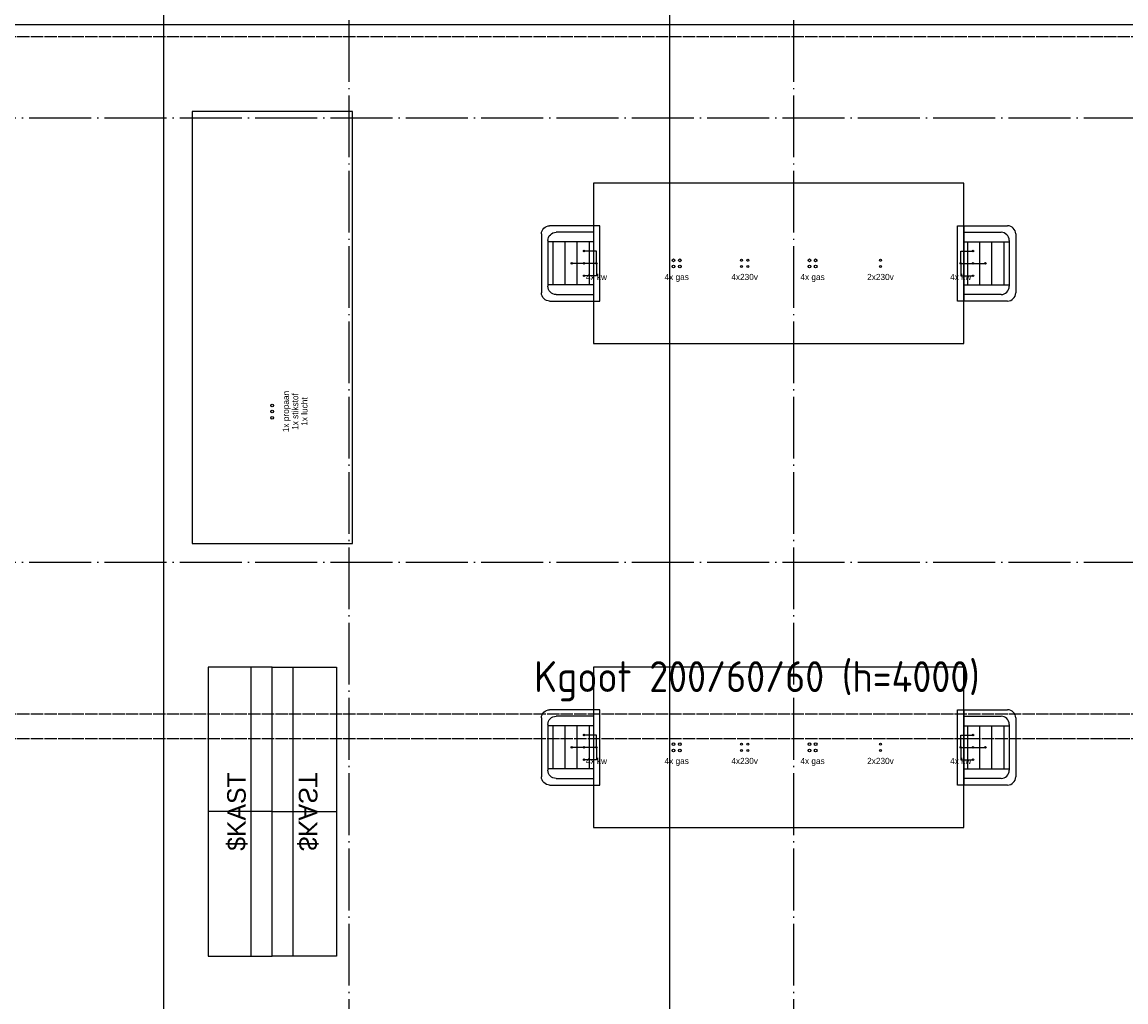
# Model space of a CAD drawing. Extents: x 0 to 1189, y 0 to 841.
# Tile 9 of 27: x 382 to 471, y 279 to 358. Entities that reach past the tile are written whole.
import ezdxf
from ezdxf.enums import TextEntityAlignment as Align

# ---------------------------------------------------------------- set-up
doc = ezdxf.new("R2010")
doc.units = 0
doc.header["$MEASUREMENT"] = 0
doc.linetypes.add('B0304', pattern=[6, 5, -0.5, 0, -0.5])
doc.linetypes.add('E0001', pattern=[1, 1, 0])
doc.layers.get('0').update_dxf_attribs({"linetype": 'CONTINUOUS'})
doc.layers.add('GOTEN', color=3, linetype='CONTINUOUS')
doc.layers.add('LABTAFELS', color=7, linetype='CONTINUOUS')
doc.styles.add('GBB_ISOP', font='b-gbp3.shx')
doc.styles.get("Standard").update_dxf_attribs({"font": 'ISO'})

msp = doc.modelspace()

# ---------------------------------------------------------------- linework, layer by layer
at = {"color": 8, "linetype": 'B0304'}
for p, q in [((408.244, 773.278), (408.244, 152.37)), ((444.244, 773.278), (444.244, 152.37)), ((156.669, 350.578), (802.258, 350.578)), ((156.669, 314.578), (802.258, 314.578))]:
    msp.add_line(p, q, dxfattribs=at)
at = {"color": 8}
for p, q in [((393.244, 555.968), (393.244, 135.968)), ((434.244, 135.968), (434.244, 555.968))]:
    msp.add_line(p, q, dxfattribs=at)
at = {"color": 8, "ltscale": 5}
msp.add_line((191.384, 358.138), (667.444, 358.138), dxfattribs=at)
at = {"layer": 'GOTEN', "linetype": 'E0001'}
for p, q in [((659.594, 357.138), (199.657, 357.138)), ((659.594, 302.258), (328.328, 302.258)), ((659.594, 300.258), (328.328, 300.258))]:
    msp.add_line(p, q, dxfattribs=at)
at = {"layer": 'LABTAFELS', "color": 8}
for p, q in [((395.544, 351.078), (395.544, 316.078)), ((408.544, 351.078), (395.544, 351.078)), ((408.544, 316.078), (408.544, 351.078)), ((458.044, 345.278), (428.044, 345.278)), ((428.044, 345.278), (428.044, 332.278)), ((458.044, 332.278), (458.044, 345.278)), ((428.044, 332.278), (458.044, 332.278)), ((395.544, 316.078), (408.544, 316.078)), ((396.844, 306.078), (396.844, 282.678)), ((402.044, 306.078), (396.844, 306.078)), ((400.344, 282.678), (400.344, 306.078)), ((402.044, 306.078), (407.244, 306.078)), ((402.044, 282.678), (402.044, 306.078)), ((402.044, 282.678), (402.044, 306.078)), ((403.744, 282.678), (403.744, 306.078)), ((407.244, 306.078), (407.244, 282.678)), ((458.044, 306.078), (428.044, 306.078)), ((428.044, 306.078), (428.044, 293.078)), ((458.044, 293.078), (458.044, 306.078)), ((402.044, 294.378), (396.844, 294.378)), ((402.044, 294.378), (407.244, 294.378)), ((428.044, 293.078), (458.044, 293.078)), ((396.844, 282.678), (402.044, 282.678)), ((407.244, 282.678), (402.044, 282.678))]:
    msp.add_line(p, q, dxfattribs=at)
at = {"layer": 'LABTAFELS'}
for p, q in [((428.044, 341.828), (424.5, 341.828)), ((428.044, 341.828), (428.044, 335.728)), ((428.569, 341.828), (428.044, 341.828)), ((428.569, 335.728), (428.569, 341.828)), ((457.519, 341.828), (458.044, 341.828)), ((457.519, 335.728), (457.519, 341.828)), ((458.044, 341.828), (461.587, 341.828)), ((458.044, 341.828), (458.044, 335.728)), ((423.844, 341.165), (423.844, 336.391)), ((424.369, 340.634), (424.369, 336.921)), ((428.044, 341.297), (425.025, 341.297)), ((458.044, 341.297), (461.062, 341.297)), ((461.719, 340.634), (461.719, 336.921)), ((462.244, 341.165), (462.244, 336.391)), ((428.044, 340.517), (424.369, 340.517)), ((424.781, 337.038), (424.781, 340.517)), ((425.765, 337.038), (425.765, 340.517)), ((426.737, 337.038), (426.737, 340.517)), ((427.721, 337.038), (427.721, 340.517)), ((458.044, 340.517), (461.719, 340.517)), ((458.366, 337.038), (458.366, 340.517)), ((459.351, 337.038), (459.351, 340.517)), ((460.322, 337.038), (460.322, 340.517)), ((461.307, 337.038), (461.307, 340.517)), ((428.044, 337.038), (424.369, 337.038)), ((458.044, 337.038), (461.719, 337.038)), ((425.025, 336.258), (428.044, 336.258)), ((461.062, 336.258), (458.044, 336.258)), ((424.5, 335.728), (428.044, 335.728)), ((428.044, 335.728), (428.569, 335.728)), ((458.044, 335.728), (457.519, 335.728)), ((461.587, 335.728), (458.044, 335.728)), ((428.044, 302.628), (424.5, 302.628)), ((428.044, 302.628), (428.044, 296.528)), ((428.569, 302.628), (428.044, 302.628)), ((428.569, 296.528), (428.569, 302.628)), ((457.519, 302.628), (458.044, 302.628)), ((457.519, 296.528), (457.519, 302.628)), ((458.044, 302.628), (461.587, 302.628)), ((458.044, 302.628), (458.044, 296.528)), ((423.844, 301.965), (423.844, 297.191)), ((424.369, 301.434), (424.369, 297.721)), ((428.044, 301.317), (424.369, 301.317)), ((424.781, 297.838), (424.781, 301.317)), ((428.044, 302.097), (425.025, 302.097)), ((425.765, 297.838), (425.765, 301.317)), ((426.737, 297.838), (426.737, 301.317)), ((427.721, 297.838), (427.721, 301.317)), ((458.044, 302.097), (461.062, 302.097)), ((458.044, 301.317), (461.719, 301.317)), ((458.366, 297.838), (458.366, 301.317)), ((459.351, 297.838), (459.351, 301.317)), ((460.322, 297.838), (460.322, 301.317)), ((461.307, 297.838), (461.307, 301.317)), ((461.719, 301.434), (461.719, 297.721)), ((462.244, 301.965), (462.244, 297.191)), ((428.044, 297.838), (424.369, 297.838)), ((458.044, 297.838), (461.719, 297.838)), ((425.025, 297.058), (428.044, 297.058)), ((461.062, 297.058), (458.044, 297.058)), ((424.5, 296.528), (428.044, 296.528)), ((428.044, 296.528), (428.569, 296.528)), ((458.044, 296.528), (457.519, 296.528)), ((461.587, 296.528), (458.044, 296.528))]:
    msp.add_line(p, q, dxfattribs=at)
for points in [[(428.294, 338.778), (428.294, 339.778), (427.294, 339.778)], [(457.794, 338.778), (457.794, 339.778), (458.794, 339.778)], [(428.294, 338.778), (426.294, 338.778)], [(428.294, 338.778), (428.294, 337.778), (427.294, 337.778)], [(457.794, 338.778), (459.794, 338.778)], [(457.794, 338.778), (457.794, 337.778), (458.794, 337.778)], [(428.294, 299.578), (428.294, 300.578), (427.294, 300.578)], [(457.794, 299.578), (457.794, 300.578), (458.794, 300.578)], [(428.294, 299.578), (426.294, 299.578)], [(428.294, 299.578), (428.294, 298.578), (427.294, 298.578)], [(457.794, 299.578), (459.794, 299.578)], [(457.794, 299.578), (457.794, 298.578), (458.794, 298.578)]]:
    msp.add_lwpolyline(points, dxfattribs=at)
for centre, radius in [((427.294, 339.778), 0.06), ((458.794, 339.778), 0.06), ((426.294, 338.778), 0.06), ((427.294, 338.778), 0.06), ((428.294, 338.778), 0.06), ((434.544, 339.028), 0.11), ((435.044, 339.028), 0.11), ((440.044, 339.028), 0.08), ((440.544, 339.028), 0.08), ((445.544, 339.028), 0.11), ((446.044, 339.028), 0.11), ((451.294, 339.028), 0.08), ((457.794, 338.778), 0.06), ((458.794, 338.778), 0.06), ((459.794, 338.778), 0.06), ((434.544, 338.528), 0.11), ((435.044, 338.528), 0.11), ((440.044, 338.528), 0.08), ((440.544, 338.528), 0.08), ((445.544, 338.528), 0.11), ((446.044, 338.528), 0.11), ((451.294, 338.528), 0.08), ((427.294, 337.778), 0.06), ((458.794, 337.778), 0.06), ((402.044, 327.278), 0.11), ((402.044, 326.778), 0.11), ((402.044, 326.278), 0.11), ((427.294, 300.578), 0.06), ((458.794, 300.578), 0.06), ((426.294, 299.578), 0.06), ((427.294, 299.578), 0.06), ((428.294, 299.578), 0.06), ((434.544, 299.828), 0.11), ((435.044, 299.828), 0.11), ((440.044, 299.828), 0.08), ((440.544, 299.828), 0.08), ((445.544, 299.828), 0.11), ((446.044, 299.828), 0.11), ((451.294, 299.828), 0.08), ((457.794, 299.578), 0.06), ((458.794, 299.578), 0.06), ((459.794, 299.578), 0.06), ((427.294, 298.578), 0.06), ((434.544, 299.328), 0.11), ((435.044, 299.328), 0.11), ((440.044, 299.328), 0.08), ((440.544, 299.328), 0.08), ((445.544, 299.328), 0.11), ((446.044, 299.328), 0.11), ((451.294, 299.328), 0.08), ((458.794, 298.578), 0.06)]:
    msp.add_circle(centre, radius, dxfattribs=at)
at = {"layer": 'LABTAFELS', "extrusion": (0, 0, -1)}
for centre, start_param, end_param in [((424.5, 341.165), 1.570796, 3.141593), ((425.025, 340.634), 1.570796, 3.141593), ((424.5, 336.391), 6.283185, 7.853982), ((425.025, 336.921), 6.283185, 7.853982), ((424.5, 301.965), 1.570796, 3.141593), ((425.025, 301.434), 1.570796, 3.141593), ((425.025, 297.721), 6.283185, 7.853982), ((424.5, 297.191), 6.283185, 7.853982)]:
    msp.add_ellipse(centre, major_axis=(0, -0.663), ratio=0.989752, start_param=start_param, end_param=end_param, dxfattribs=at)
at = {"layer": 'LABTAFELS'}
for centre, start_param, end_param in [((461.587, 341.165), 4.712389, 6.283185), ((461.062, 340.634), 4.712389, 6.283185), ((461.062, 336.921), 3.141593, 4.712389), ((461.587, 336.391), 3.141593, 4.712389), ((461.587, 301.965), 4.712389, 6.283185), ((461.062, 301.434), 4.712389, 6.283185), ((461.062, 297.721), 3.141593, 4.712389), ((461.587, 297.191), 3.141593, 4.712389)]:
    msp.add_ellipse(centre, major_axis=(0, 0.663), ratio=0.989752, start_param=start_param, end_param=end_param, dxfattribs=at)

# ---------------------------------------------------------------- texts
at = {"layer": 'GOTEN', "color": 4, "linetype": 'E0001'}
msp.add_text('Kgoot 200/60/60 (h=4000)', height=2.5, dxfattribs=at).set_placement((423.245, 304.06))
at = {"layer": 'LABTAFELS', "style": 'GBB_ISOP'}
for s, p in [('4x kw', (428.294, 337.278)), ('4x gas', (434.794, 337.278)), ('4x230v', (440.294, 337.278)), ('4x gas', (445.794, 337.278)), ('2x230v', (451.294, 337.278)), ('4x kw', (457.794, 337.278)), ('4x kw', (428.294, 298.078)), ('4x gas', (434.794, 298.078)), ('4x230v', (440.294, 298.078)), ('4x gas', (445.794, 298.078)), ('2x230v', (451.294, 298.078)), ('4x kw', (457.794, 298.078))]:
    msp.add_text(s, height=0.5, dxfattribs=at).set_placement(p, align=Align.BOTTOM_CENTER)
for s, p in [('1x propaan', (403.544, 326.778)), ('1x stikstof', (404.294, 326.778)), ('1x lucht', (405.044, 326.778))]:
    msp.add_text(s, height=0.5, rotation=90, dxfattribs=at).set_placement(p, align=Align.BOTTOM_CENTER)
at = {"layer": 'LABTAFELS', "color": 8, "style": 'GBB_ISOP'}
msp.add_attdef('$KAST', text='Vitrinekast', height=1.5, rotation=90, dxfattribs=at).set_placement((400.344, 294.378), align=Align.BOTTOM_CENTER)
at = {"layer": 'LABTAFELS', "color": 8, "style": 'GBB_ISOP', "oblique": -180, "text_generation_flag": 4}
msp.add_attdef('$KAST', text='Vitrinekast', height=1.5, rotation=90, dxfattribs=at).set_placement((403.744, 294.378), align=Align.BOTTOM_CENTER)

doc.saveas('drawing.dxf')
